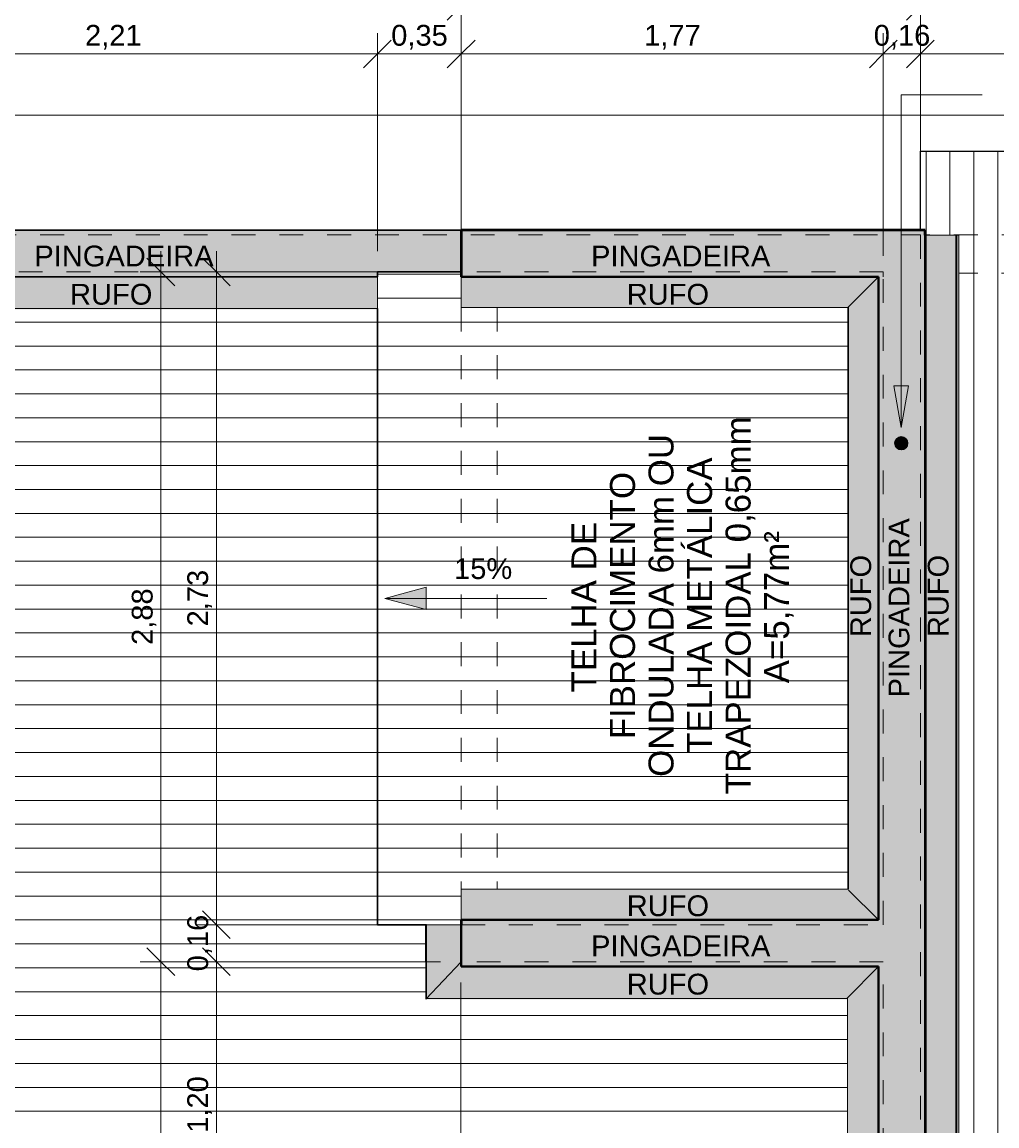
# Model space of a CAD drawing. Header units: metres. Extents: x -14.5 to 13.1, y -18.9 to 3.3.
# Tile 9 of 216: x -7 to -2.9, y -15 to -10.3. Entities that reach past the tile are written whole.
import ezdxf

# ---------------------------------------------------------------- set-up
doc = ezdxf.new("R2010")
doc.units = ezdxf.units.M
doc.linetypes.add('Projeção', pattern=[0.003969, 0.002381, -0.001587])
doc.linetypes.add('Tracejado 4mm', pattern=[0.006, 0.004, -0.002])
for name, color, linetype, lineweight in [('A-ANNO-DIMS', 7, 'Continuous', 9), ('A-ANNO-DIMS-58', 7, 'Continuous', 9), ('A-DETL-GENF', 7, 'Continuous', 5), ('A-FLOR', 7, 'Continuous', 5), ('A-FLOR-OVHD', 7, 'Projeção', 5), ('A-ROOF', 7, 'Continuous', 5), ('A-ROOF-OTLN', 7, 'Continuous', 5), ('A-ROOF-PATT', 7, 'Continuous', 5), ('G-ANNO-DIMS', 7, 'Continuous', 9), ('G-ANNO-TEXT', 7, 'Continuous', 9)]:
    doc.layers.add(name, color=color, linetype=linetype, lineweight=lineweight)
doc.layers.add('A-DETL', color=7, linetype='Continuous', lineweight=5, true_color=0x00a600)
doc.styles.add('Arial', font='arial.ttf', dxfattribs={"height": 0.087})
doc.styles.add('Arial_1', font='arial.ttf', dxfattribs={"height": 0.1044})
doc.dimstyles.new('Com_linha__ref__contínua__-_Cor_Vermelha_Arial_1_5mm', dxfattribs={"dimscale": 0.3048, "dimtxt": 0.088763, "dimasz": 0.380577, "dimexe": 0.285433, "dimexo": 0.285433, "dimgap": 0.028543, "dimtad": 1, "dimrnd": 0.01, "dimzin": 0, "dimdsep": 46, "dimtxsty": 'Arial', "dimblk1": 'OBLIQUE', "dimblk2": 'OBLIQUE', "dimsah": 1, "dimcen": 0.09, "dimdle": 0.285433, "dimazin": 0, "dimtfac": 1, "dimtdec": 4, "dimtix": 1, "dimtmove": 0, "dimatfit": 3, "dimfxl": 1, "dimtvp": 1, "dimtolj": 1, "dimtzin": 0, "dimarcsym": 2})
doc.dimstyles.new('Com_linha__ref__contínua__-_Cor_Vermelha_Arial_1_5mm_1', dxfattribs={"dimscale": 0.3048, "dimtxt": 0.088763, "dimasz": 0.380577, "dimexe": 0.285433, "dimexo": 0.285433, "dimgap": 0.028543, "dimtad": 1, "dimrnd": 0.01, "dimzin": 0, "dimdsep": 46, "dimtxsty": 'Arial', "dimblk1": 'OBLIQUE', "dimblk2": 'OBLIQUE', "dimsah": 1, "dimcen": 0.09, "dimdle": 0.285433, "dimazin": 0, "dimtfac": 1, "dimtdec": 4, "dimtix": 1, "dimtmove": 2, "dimatfit": 3, "dimfxl": 1, "dimtvp": 1, "dimtolj": 1, "dimtzin": 0, "dimarcsym": 2})

# ---------------------------------------------------------------- blocks, each defined once
blk = doc.blocks.new('RUFO_1_ - RUFO_1_-1923193-PLANTA DE COBERTURA')
at = {"layer": 'A-ROOF-PATT', "true_color": 0xc0c0c0}
for points in [[(-7.519, -11.41), (-5.4936, -11.41), (-5.4936, -11.39), (-5.1439, -11.39), (-5.1439, -11.215), (-7.7037, -11.215), (-7.7037, -11.41), (-7.5437, -11.41)], [(-3.6746, -14.2949), (-3.4537, -14.2949), (-3.4537, -14.0999), (-5.1437, -14.0999), (-5.1437, -14.2949), (-4.0933, -14.2949)]]:
    blk.add_hatch(color=9, dxfattribs=at).paths.add_polyline_path(points)
h = blk.add_hatch(color=9, dxfattribs=at)
h.paths.add_polyline_path([(-3.2037, -15.49), (-3.2037, -14.3549), (-3.3987, -14.3549), (-3.3987, -15.49), (-3.2559, -15.49)])
h.paths.add_polyline_path([(-3.3987, -14.0649), (-3.2037, -14.0649), (-3.2037, -11.215), (-5.1437, -11.215), (-5.1437, -11.41), (-3.3987, -11.41), (-3.3987, -13.9715)])
h.paths.add_polyline_path([(-3.3037, -12.1332), (-3.3106, -12.1323), (-3.317, -12.1296), (-3.3225, -12.1254), (-3.3267, -12.1199), (-3.3294, -12.1135), (-3.3303, -12.1066), (-3.3294, -12.0997), (-3.3267, -12.0933), (-3.3225, -12.0878), (-3.317, -12.0836), (-3.3106, -12.0809), (-3.3037, -12.08), (-3.2968, -12.0809), (-3.2904, -12.0836), (-3.2849, -12.0878), (-3.2807, -12.0933), (-3.278, -12.0997), (-3.2771, -12.1066), (-3.278, -12.1135), (-3.2807, -12.1199), (-3.2849, -12.1254), (-3.2904, -12.1296), (-3.2968, -12.1323)])
at = {"layer": 'A-ROOF'}
for p, q in [((-5.1437, -11.215), (-7.7037, -11.215)), ((-5.1437, -11.41), (-5.1437, -11.215)), ((-3.2037, -11.215), (-5.1437, -11.215)), ((-3.2037, -11.2357), (-3.2037, -11.215)), ((-5.1437, -14.1199), (-5.1437, -14.0999))]:
    blk.add_line(p, q, dxfattribs=at)
blk = doc.blocks.new('DIMBLOCK9-PLANTA DE COBERTURA')
at = {"layer": 'A-ANNO-DIMS-58', "color": 242, "true_color": 0xbd2b2e, "transparency": 16777216}
for p, q in [((-8.2037, -7.8716), (-8.2037, -7.7846)), ((-0.1636, -7.8716), (-0.1636, -7.7846)), ((-8.2037, -7.8716), (-8.1457, -7.8136)), ((-0.1636, -7.8716), (-0.1056, -7.8136)), ((-8.2037, -7.8716), (-8.2617, -7.9296)), ((-8.2037, -7.8716), (-0.1636, -7.8716)), ((-8.2037, -7.8716), (-8.2037, -10.648)), ((-0.1636, -7.8716), (-0.2216, -7.9296)), ((-0.1636, -7.8716), (-0.1636, -8.148))]:
    blk.add_line(p, q, dxfattribs=at)
at = {"layer": 'A-ANNO-DIMS-58', "color": 0, "transparency": 16777216, "insert": (-3.4764, -7.7499), "char_height": 0.087, "width": 0.281855, "attachment_point": 1, "line_spacing_factor": 0.941778, "style": 'Arial'}
blk.add_mtext('8,04', dxfattribs=at)
blk = doc.blocks.new('_Oblique')
at = {"color": 0, "linetype": 'ByBlock', "lineweight": -2}
blk.add_line((-0.5, -0.5), (0.5, 0.5), dxfattribs=at)
blk = doc.blocks.new('DIMBLOCK26-PLANTA DE COBERTURA')
at = {"layer": 'A-ANNO-DIMS-58', "color": 242, "true_color": 0xbd2b2e, "transparency": 16777216}
for p, q in [((-7.7037, -10.4787), (-7.7037, -10.3917)), ((-7.7037, -10.4787), (-7.6457, -10.4207)), ((-5.4936, -10.4787), (-5.4936, -10.3917)), ((-5.4936, -10.4787), (-5.4356, -10.4207)), ((-7.7037, -10.4787), (-7.7617, -10.5367)), ((-7.7037, -10.4787), (-5.4936, -10.4787)), ((-7.7037, -10.4787), (-7.7037, -11.303)), ((-5.4936, -10.4787), (-5.5516, -10.5367)), ((-5.4936, -10.4787), (-5.4936, -11.303))]:
    blk.add_line(p, q, dxfattribs=at)
at = {"layer": 'A-ANNO-DIMS-58', "color": 0, "transparency": 16777216, "insert": (-6.7161, -10.3571), "char_height": 0.087, "width": 0.281855, "attachment_point": 1, "line_spacing_factor": 0.941778, "style": 'Arial'}
blk.add_mtext('2,21', dxfattribs=at)
blk = doc.blocks.new('DIMBLOCK27-PLANTA DE COBERTURA')
at = {"layer": 'A-ANNO-DIMS-58', "color": 242, "true_color": 0xbd2b2e, "transparency": 16777216}
for p, q in [((-5.4936, -10.4787), (-5.4936, -10.3917)), ((-5.4936, -10.4787), (-5.4356, -10.4207)), ((-5.1437, -10.4787), (-5.1437, -10.3917)), ((-5.1437, -10.4787), (-5.0857, -10.4207)), ((-5.4936, -10.4787), (-5.5516, -10.5367)), ((-5.4936, -10.4787), (-5.1437, -10.4787)), ((-5.4936, -10.4787), (-5.4936, -11.303)), ((-5.1437, -10.4787), (-5.2017, -10.5367)), ((-5.1437, -10.4787), (-5.1437, -11.303))]:
    blk.add_line(p, q, dxfattribs=at)
at = {"layer": 'A-ANNO-DIMS-58', "color": 0, "transparency": 16777216, "insert": (-5.4361, -10.3571), "char_height": 0.087, "width": 0.281855, "attachment_point": 1, "line_spacing_factor": 0.941778, "style": 'Arial'}
blk.add_mtext('0,35', dxfattribs=at)
blk = doc.blocks.new('DIMBLOCK28-PLANTA DE COBERTURA')
at = {"layer": 'A-ANNO-DIMS-58', "color": 242, "true_color": 0xbd2b2e, "transparency": 16777216}
for p, q in [((-5.1437, -10.4787), (-5.1437, -10.3917)), ((-5.1437, -10.4787), (-5.0857, -10.4207)), ((-3.3787, -10.4787), (-3.3787, -10.3917)), ((-3.3787, -10.4787), (-3.3207, -10.4207)), ((-5.1437, -10.4787), (-5.2017, -10.5367)), ((-5.1437, -10.4787), (-3.3787, -10.4787)), ((-5.1437, -10.4787), (-5.1437, -11.303)), ((-3.3787, -10.4787), (-3.4367, -10.5367)), ((-3.3787, -10.4787), (-3.3787, -11.323))]:
    blk.add_line(p, q, dxfattribs=at)
at = {"layer": 'A-ANNO-DIMS-58', "color": 0, "transparency": 16777216, "insert": (-4.3786, -10.3571), "char_height": 0.087, "width": 0.281855, "attachment_point": 1, "line_spacing_factor": 0.941778, "style": 'Arial'}
blk.add_mtext('1,77', dxfattribs=at)
blk = doc.blocks.new('DIMBLOCK29-PLANTA DE COBERTURA')
at = {"layer": 'A-ANNO-DIMS-58', "color": 242, "true_color": 0xbd2b2e, "transparency": 16777216}
for p, q in [((-3.3787, -10.4787), (-3.3787, -10.3917)), ((-3.3787, -10.4787), (-3.3207, -10.4207)), ((-0.8236, -10.4787), (-0.8236, -10.3917)), ((-0.8236, -10.4787), (-0.7656, -10.4207)), ((-3.3787, -10.4787), (-3.4367, -10.5367)), ((-3.3787, -10.4787), (-0.8236, -10.4787)), ((-3.3787, -10.4787), (-3.3787, -11.323)), ((-0.8236, -10.4787), (-0.8816, -10.5367)), ((-0.8236, -10.4787), (-0.8236, -10.798))]:
    blk.add_line(p, q, dxfattribs=at)
at = {"layer": 'A-ANNO-DIMS-58', "color": 0, "transparency": 16777216, "insert": (-2.2186, -10.3571), "char_height": 0.087, "width": 0.281855, "attachment_point": 1, "line_spacing_factor": 0.941778, "style": 'Arial'}
blk.add_mtext('2,56', dxfattribs=at)
blk = doc.blocks.new('DIMBLOCK31-PLANTA DE COBERTURA')
at = {"layer": 'A-ANNO-DIMS-58', "color": 242, "true_color": 0xbd2b2e, "transparency": 16777216}
for p, q in [((-8.0537, -10.2787), (-8.0537, -10.1917)), ((-5.1437, -10.2787), (-5.1437, -10.1917)), ((-8.0537, -10.2787), (-7.9957, -10.2207)), ((-5.1437, -10.2787), (-5.0857, -10.2207)), ((-8.1407, -10.2787), (-5.1437, -10.2787)), ((-8.0537, -10.2787), (-8.1117, -10.3367)), ((-8.0537, -10.2787), (-8.0537, -11.303)), ((-5.1437, -10.2787), (-5.2017, -10.3367)), ((-5.1437, -10.2787), (-5.1437, -11.303))]:
    blk.add_line(p, q, dxfattribs=at)
at = {"layer": 'A-ANNO-DIMS-58', "color": 0, "transparency": 16777216, "insert": (-6.7161, -10.1571), "char_height": 0.087, "width": 0.281855, "attachment_point": 1, "line_spacing_factor": 0.941778, "style": 'Arial'}
blk.add_mtext('2,91', dxfattribs=at)
blk = doc.blocks.new('DIMBLOCK32-PLANTA DE COBERTURA')
at = {"layer": 'A-ANNO-DIMS-58', "color": 242, "true_color": 0xbd2b2e, "transparency": 16777216}
for p, q in [((-5.1437, -10.2787), (-5.1437, -10.1917)), ((-3.2237, -10.2787), (-3.2237, -10.1917)), ((-5.1437, -10.2787), (-5.0857, -10.2207)), ((-3.2237, -10.2787), (-3.1657, -10.2207)), ((-5.1437, -10.2787), (-5.2017, -10.3367)), ((-5.1437, -10.2787), (-3.2237, -10.2787)), ((-5.1437, -10.2787), (-5.1437, -11.303)), ((-3.2237, -10.2787), (-3.2817, -10.3367)), ((-3.2237, -10.2787), (-3.2237, -11.148))]:
    blk.add_line(p, q, dxfattribs=at)
at = {"layer": 'A-ANNO-DIMS-58', "color": 0, "transparency": 16777216, "insert": (-4.3011, -10.1571), "char_height": 0.087, "width": 0.281855, "attachment_point": 1, "line_spacing_factor": 0.941778, "style": 'Arial'}
blk.add_mtext('1,92', dxfattribs=at)
blk = doc.blocks.new('DIMBLOCK33-PLANTA DE COBERTURA')
at = {"layer": 'A-ANNO-DIMS-58', "color": 242, "true_color": 0xbd2b2e, "transparency": 16777216}
for p, q in [((-3.2237, -10.2787), (-3.2237, -10.1917)), ((-0.6636, -10.2787), (-0.6636, -10.1917)), ((-3.2237, -10.2787), (-3.1657, -10.2207)), ((-0.6636, -10.2787), (-0.6056, -10.2207)), ((-3.2237, -10.2787), (-3.2817, -10.3367)), ((-3.2237, -10.2787), (-0.5766, -10.2787)), ((-3.2237, -10.2787), (-3.2237, -11.148)), ((-0.6636, -10.2787), (-0.7216, -10.3367)), ((-0.6636, -10.2787), (-0.6636, -11.148))]:
    blk.add_line(p, q, dxfattribs=at)
at = {"layer": 'A-ANNO-DIMS-58', "color": 0, "transparency": 16777216, "insert": (-2.0611, -10.1571), "char_height": 0.087, "width": 0.281855, "attachment_point": 1, "line_spacing_factor": 0.941778, "style": 'Arial'}
blk.add_mtext('2,56', dxfattribs=at)
blk = doc.blocks.new('DIMBLOCK35-PLANTA DE COBERTURA')
at = {"layer": 'A-ANNO-DIMS-58', "color": 242, "true_color": 0xbd2b2e, "transparency": 16777216}
for p, q in [((-8.0537, -10.0787), (-8.0537, -9.9917)), ((-0.6636, -10.0787), (-0.6636, -9.9917)), ((-8.0537, -10.0787), (-7.9957, -10.0207)), ((-0.6636, -10.0787), (-0.6056, -10.0207)), ((-8.0537, -10.0787), (-8.1117, -10.1367)), ((-8.0537, -10.0787), (-0.6636, -10.0787)), ((-8.0537, -10.0787), (-8.0537, -11.303)), ((-0.6636, -10.0787), (-0.7216, -10.1367)), ((-0.6636, -10.0787), (-0.6636, -11.4508))]:
    blk.add_line(p, q, dxfattribs=at)
at = {"layer": 'A-ANNO-DIMS-58', "color": 0, "transparency": 16777216, "insert": (-4.4761, -9.9571), "char_height": 0.087, "width": 0.281855, "attachment_point": 1, "line_spacing_factor": 0.941778, "style": 'Arial'}
blk.add_mtext('7,39', dxfattribs=at)
blk = doc.blocks.new('DIMBLOCK38-PLANTA DE COBERTURA')
at = {"layer": 'A-ANNO-DIMS-58', "color": 242, "true_color": 0xbd2b2e, "transparency": 16777216}
for p, q in [((-8.6836, -9.8787), (-8.6836, -9.7917)), ((-8.6836, -9.8787), (-8.6256, -9.8207)), ((0.5064, -9.8787), (0.5064, -9.7917)), ((0.5064, -9.8787), (0.5644, -9.8207)), ((-8.6836, -9.8787), (-8.7416, -9.9367)), ((-8.6836, -9.8787), (0.5064, -9.8787)), ((-8.6836, -9.8787), (-8.6836, -15.228)), ((0.5064, -9.8787), (0.4484, -9.9367)), ((0.5064, -9.8787), (0.5064, -12.742))]:
    blk.add_line(p, q, dxfattribs=at)
at = {"layer": 'A-ANNO-DIMS-58', "color": 0, "transparency": 16777216, "insert": (-4.206, -9.7571), "char_height": 0.087, "width": 0.281855, "attachment_point": 1, "line_spacing_factor": 0.941778, "style": 'Arial'}
blk.add_mtext('9,19', dxfattribs=at)
blk = doc.blocks.new('DIMBLOCK44-PLANTA DE COBERTURA')
at = {"layer": 'A-ANNO-DIMS-58', "color": 242, "true_color": 0xbd2b2e, "transparency": 16777216}
for p, q in [((-3.3787, -10.4787), (-3.3787, -10.3917)), ((-3.3787, -10.4787), (-3.3207, -10.4207)), ((-3.2237, -10.4787), (-3.2237, -10.3917)), ((-3.2237, -10.4787), (-3.1657, -10.4207)), ((-3.4657, -10.4787), (-3.1367, -10.4787)), ((-3.3787, -10.4787), (-3.4367, -10.5367)), ((-3.3787, -10.4787), (-3.3787, -11.323)), ((-3.2237, -10.4787), (-3.2817, -10.5367)), ((-3.2237, -10.4787), (-3.2237, -11.148))]:
    blk.add_line(p, q, dxfattribs=at)
at = {"layer": 'A-ANNO-DIMS-58', "color": 0, "transparency": 16777216, "insert": (-3.4186, -10.3571), "char_height": 0.087, "width": 0.281855, "attachment_point": 1, "line_spacing_factor": 0.941778, "style": 'Arial'}
blk.add_mtext('0,16', dxfattribs=at)
blk = doc.blocks.new('DIMBLOCK51-PLANTA DE COBERTURA')
at = {"layer": 'A-ANNO-DIMS-58', "color": 242, "true_color": 0xbd2b2e, "transparency": 16777216}
for p, q in [((-6.1671, -11.303), (-6.1671, -14.1199)), ((-6.1671, -11.39), (-6.2251, -11.332)), ((-6.1671, -11.39), (-6.2541, -11.39)), ((-6.1671, -11.39), (-6.1091, -11.448)), ((-6.1671, -11.39), (-5.2307, -11.39)), ((-6.1671, -14.1199), (-6.2251, -14.0619)), ((-6.1671, -14.1199), (-6.2541, -14.1199)), ((-6.1671, -14.1199), (-6.1091, -14.1779)), ((-6.1671, -14.1199), (-5.2307, -14.1199))]:
    blk.add_line(p, q, dxfattribs=at)
at = {"layer": 'A-ANNO-DIMS-58', "color": 0, "transparency": 16777216, "insert": (-6.2887, -12.8724), "char_height": 0.087, "width": 0.281855, "attachment_point": 1, "rotation": 90, "line_spacing_factor": 0.941778, "style": 'Arial'}
blk.add_mtext('2,73', dxfattribs=at)
blk = doc.blocks.new('DIMBLOCK52-PLANTA DE COBERTURA')
at = {"layer": 'A-ANNO-DIMS-58', "color": 242, "true_color": 0xbd2b2e, "transparency": 16777216}
for p, q in [((-6.1671, -14.1199), (-6.2251, -14.0619)), ((-6.1671, -14.1199), (-6.2541, -14.1199)), ((-6.1671, -14.1199), (-6.1671, -14.2749)), ((-6.1671, -14.1199), (-6.1091, -14.1779)), ((-6.1671, -14.1199), (-5.2307, -14.1199)), ((-6.1671, -14.2749), (-6.2251, -14.2169)), ((-6.1671, -14.2749), (-6.2541, -14.2749)), ((-6.1671, -14.2749), (-6.1091, -14.3329)), ((-6.1671, -14.2749), (-5.2307, -14.2749))]:
    blk.add_line(p, q, dxfattribs=at)
at = {"layer": 'A-ANNO-DIMS-58', "color": 0, "transparency": 16777216, "insert": (-6.2887, -14.3149), "char_height": 0.087, "width": 0.281855, "attachment_point": 1, "rotation": 90, "line_spacing_factor": 0.941778, "style": 'Arial'}
blk.add_mtext('0,16', dxfattribs=at)
blk = doc.blocks.new('DIMBLOCK53-PLANTA DE COBERTURA')
at = {"layer": 'A-ANNO-DIMS-58', "color": 242, "true_color": 0xbd2b2e, "transparency": 16777216}
for p, q in [((-6.1671, -14.2749), (-6.2251, -14.2169)), ((-6.1671, -14.2749), (-6.2541, -14.2749)), ((-6.1671, -14.2749), (-6.1671, -15.47)), ((-6.1671, -14.2749), (-6.1091, -14.3329)), ((-6.1671, -14.2749), (-5.2307, -14.2749)), ((-6.1671, -15.47), (-6.2251, -15.412)), ((-6.1671, -15.47), (-6.2541, -15.47)), ((-6.1671, -15.47), (-6.1091, -15.528)), ((-6.1671, -15.47), (-3.4657, -15.47))]:
    blk.add_line(p, q, dxfattribs=at)
at = {"layer": 'A-ANNO-DIMS-58', "color": 0, "transparency": 16777216, "insert": (-6.2887, -14.9899), "char_height": 0.087, "width": 0.281855, "attachment_point": 1, "rotation": 90, "line_spacing_factor": 0.941778, "style": 'Arial'}
blk.add_mtext('1,20', dxfattribs=at)
blk = doc.blocks.new('DIMBLOCK55-PLANTA DE COBERTURA')
at = {"layer": 'A-ANNO-DIMS-58', "color": 242, "true_color": 0xbd2b2e, "transparency": 16777216}
for p, q in [((-6.3991, -11.303), (-6.3991, -14.2749)), ((-6.3991, -11.39), (-6.4571, -11.332)), ((-6.3991, -11.39), (-6.4861, -11.39)), ((-6.3991, -11.39), (-6.3411, -11.448)), ((-6.3991, -11.39), (-5.2307, -11.39)), ((-6.3991, -14.2749), (-6.4571, -14.2169)), ((-6.3991, -14.2749), (-6.4861, -14.2749)), ((-6.3991, -14.2749), (-6.3411, -14.3329)), ((-6.3991, -14.2749), (-5.2307, -14.2749))]:
    blk.add_line(p, q, dxfattribs=at)
at = {"layer": 'A-ANNO-DIMS-58', "color": 0, "transparency": 16777216, "insert": (-6.5207, -12.9499), "char_height": 0.087, "width": 0.281855, "attachment_point": 1, "rotation": 90, "line_spacing_factor": 0.941778, "style": 'Arial'}
blk.add_mtext('2,88', dxfattribs=at)
blk = doc.blocks.new('DIMBLOCK56-PLANTA DE COBERTURA')
at = {"layer": 'A-ANNO-DIMS-58', "color": 242, "true_color": 0xbd2b2e, "transparency": 16777216}
for p, q in [((-6.3991, -14.2749), (-6.4571, -14.2169)), ((-6.3991, -14.2749), (-6.4861, -14.2749)), ((-6.3991, -14.2749), (-6.3991, -18.167)), ((-6.3991, -14.2749), (-6.3411, -14.3329)), ((-6.3991, -14.2749), (-5.2307, -14.2749)), ((-6.3991, -18.08), (-6.4571, -18.022)), ((-6.3991, -18.08), (-6.404, -18.08)), ((-6.3991, -18.08), (-6.3411, -18.138)), ((-6.3991, -18.08), (-6.3121, -18.08))]:
    blk.add_line(p, q, dxfattribs=at)
at = {"layer": 'A-ANNO-DIMS-58', "color": 0, "transparency": 16777216, "insert": (-6.5207, -16.2949), "char_height": 0.087, "width": 0.281855, "attachment_point": 1, "rotation": 90, "line_spacing_factor": 0.941778, "style": 'Arial'}
blk.add_mtext('3,81', dxfattribs=at)
blk = doc.blocks.new('DIMBLOCK58-PLANTA DE COBERTURA')
at = {"layer": 'A-ANNO-DIMS-58', "color": 242, "true_color": 0xbd2b2e, "transparency": 16777216}
for p, q in [((-5.1457, -15.9622), (-5.1457, -14.3619)), ((-8.0537, -15.9622), (-8.0537, -15.402)), ((-8.0537, -15.9622), (-7.9957, -15.9042)), ((-5.1457, -15.9622), (-5.0877, -15.9042)), ((-8.0537, -15.9622), (-8.1117, -16.0202)), ((-8.0537, -15.9622), (-5.1457, -15.9622)), ((-8.0537, -15.9622), (-8.0537, -16.0492)), ((-5.1457, -15.9622), (-5.2037, -16.0202)), ((-5.1457, -15.9622), (-5.1457, -16.0492))]:
    blk.add_line(p, q, dxfattribs=at)
at = {"layer": 'A-ANNO-DIMS-58', "color": 0, "transparency": 16777216, "insert": (-6.7171, -15.8405), "char_height": 0.087, "width": 0.281855, "attachment_point": 1, "line_spacing_factor": 0.941778, "style": 'Arial'}
blk.add_mtext('2,91', dxfattribs=at)
blk = doc.blocks.new('DIMBLOCK59-PLANTA DE COBERTURA')
at = {"layer": 'A-ANNO-DIMS-58', "color": 242, "true_color": 0xbd2b2e, "transparency": 16777216}
for p, q in [((-5.1457, -15.9622), (-5.1457, -14.3619)), ((-3.3787, -15.9622), (-3.3787, -15.557)), ((-5.1457, -15.9622), (-5.0877, -15.9042)), ((-3.3787, -15.9622), (-3.3207, -15.9042)), ((-5.1457, -15.9622), (-5.2037, -16.0202)), ((-5.1457, -15.9622), (-3.3787, -15.9622)), ((-5.1457, -15.9622), (-5.1457, -16.0492)), ((-3.3787, -15.9622), (-3.4367, -16.0202)), ((-3.3787, -15.9622), (-3.3787, -16.0492))]:
    blk.add_line(p, q, dxfattribs=at)
at = {"layer": 'A-ANNO-DIMS-58', "color": 0, "transparency": 16777216, "insert": (-4.3796, -15.8405), "char_height": 0.087, "width": 0.281855, "attachment_point": 1, "line_spacing_factor": 0.941778, "style": 'Arial'}
blk.add_mtext('1,77', dxfattribs=at)

msp = doc.modelspace()

# ---------------------------------------------------------------- hatches: boundary and pattern name
at = {"layer": 'A-DETL-GENF', "true_color": 0x808080}
h = msp.add_hatch(color=8, dxfattribs=at)
h.paths.add_polyline_path([(0.0936, -18.06), (0.3314, -18.06), (0.3314, -15.49), (-3.3987, -15.49), (-3.3987, -14.2949), (-5.1437, -14.2949), (-5.1439, -14.1199), (-5.2886, -14.1199), (-5.2886, -14.4278), (-3.5286, -14.4278), (-3.5286, -15.6229), (0.2014, -15.6229), (0.2014, -17.9272), (-8.3336, -17.9272), (-8.3336, -18.06), (-1.5812, -18.06)])
h.paths.add_polyline_path([(-1.5812, -15.295), (-0.8436, -15.295), (-0.8436, -11.235), (-0.9836, -11.2357), (-0.9836, -15.1664), (-3.0751, -15.1664), (-3.0751, -11.2357), (-3.2037, -11.2357), (-3.2037, -15.295), (-2.4186, -15.295)])
h.paths.add_polyline_path([(-4.0933, -14.0999), (-3.3987, -14.0999), (-3.3987, -11.41), (-5.1439, -11.41), (-5.1437, -11.5387), (-3.5237, -11.5387), (-3.5237, -13.9715), (-5.1437, -13.9715), (-5.1437, -14.0999), (-4.9307, -14.0999)])
h.paths.add_polyline_path([(-7.7037, -11.5429), (-5.4936, -11.5429), (-5.4936, -11.41), (-7.7037, -11.41)])
msp.add_hatch(color=8, dxfattribs=at).paths.add_polyline_path([(-3.3037, -12.1332), (-3.2968, -12.1323), (-3.2904, -12.1296), (-3.2849, -12.1254), (-3.2807, -12.1199), (-3.278, -12.1135), (-3.2771, -12.1066), (-3.278, -12.0997), (-3.2807, -12.0933), (-3.2849, -12.0878), (-3.2904, -12.0836), (-3.2968, -12.0809), (-3.3037, -12.08), (-3.3106, -12.0809), (-3.317, -12.0836), (-3.3225, -12.0878), (-3.3267, -12.0933), (-3.3294, -12.0997), (-3.3303, -12.1066), (-3.3294, -12.1135), (-3.3267, -12.1199), (-3.3225, -12.1254), (-3.317, -12.1296), (-3.3106, -12.1323)])
at = {"layer": 'A-DETL-GENF', "true_color": 0xc0c0c0}
msp.add_hatch(color=9, dxfattribs=at).paths.add_polyline_path([(-3.2037, -14.3549), (-3.2037, -14.0649), (-3.3987, -14.0649), (-3.3987, -14.0999), (-3.4537, -14.0999), (-3.4537, -14.2949), (-3.3987, -14.2949), (-3.3987, -14.3549), (-3.2237, -14.3549)])
at = {"layer": 'A-ROOF-PATT', "true_color": 0x787878}
h = msp.add_hatch(dxfattribs=at)
h.set_pattern_fill('FP_3', color=8, style=0, pattern_type=2)
h.set_pattern_definition([(270, (0, -0.21529), (0.1, 6e-18), [])])
h.paths.add_polyline_path([(-0.9841, -15.1664), (-0.9836, -11.235), (-0.8236, -11.235), (-0.8236, -10.885), (-3.2237, -10.885), (-3.2237, -11.215), (-3.2037, -11.215), (-3.2037, -11.2357), (-3.0632, -11.2357), (-3.0632, -15.1664), (-1.3319, -15.1664)])
at = {"layer": 'A-ROOF-PATT', "true_color": 0x919191}
for points in [[(-3.0709, -15.1664), (-3.0709, -11.2357), (-3.0751, -11.2357), (-3.0751, -15.1664)], [(-3.0632, -15.1664), (-3.0632, -11.2357), (-3.0709, -11.2357), (-3.0709, -15.1664)], [(-3.5273, -13.9715), (-3.5237, -13.9715), (-3.5237, -11.5387), (-3.5273, -11.5387), (-3.5273, -13.8335)], [(-5.4936, -11.5469), (-5.4936, -11.5429), (-7.7037, -11.5429), (-7.7037, -11.5469), (-7.2936, -11.5469)], [(-5.1439, -14.1179), (-5.1437, -14.1179), (-5.1437, -13.9715), (-5.1439, -13.9715), (-5.1439, -14.1093)], [(-5.2923, -14.2749), (-5.292, -14.2749), (-5.292, -14.2699), (-5.2886, -14.2699), (-5.2886, -14.1199), (-5.2923, -14.1199), (-5.2923, -14.2713)], [(-5.2886, -14.2713), (-5.2886, -14.2699), (-5.292, -14.2699), (-5.292, -14.2713)], [(-5.292, -14.2789), (-5.2886, -14.2789), (-5.2886, -14.2713), (-5.292, -14.2713), (-5.292, -14.2749)], [(-5.2886, -14.4278), (-5.2886, -14.2789), (-5.292, -14.2789), (-5.292, -14.4278)], [(-3.6746, -14.4318), (-3.5286, -14.4318), (-3.5286, -14.4278), (-5.292, -14.4278), (-5.292, -14.4318), (-4.0933, -14.4318)]]:
    msp.add_hatch(color=252, dxfattribs=at).paths.add_polyline_path(points)
at = {"layer": 'A-ROOF-PATT', "true_color": 0x787878}
h = msp.add_hatch(dxfattribs=at)
h.set_pattern_fill('FP_1', color=8, style=0, pattern_type=2)
h.set_pattern_definition([(0, (-0.21539, 0), (0, 0.1), [])])
h.paths.add_polyline_path([(-3.5286, -15.3065), (-3.5286, -14.4318), (-5.292, -14.4318), (-5.2923, -14.1199), (-5.4936, -14.1199), (-5.4936, -11.5469), (-7.7037, -11.5469), (-7.7037, -11.39), (-8.0537, -11.39), (-8.0537, -15.3065), (-4.9307, -15.3065)])
h = msp.add_hatch(dxfattribs=at)
h.set_pattern_fill('FP_4', color=8, style=0, pattern_type=2)
h.set_pattern_definition([(0, (-0.42384, 0), (0, 0.1), [])])
h.paths.add_polyline_path([(-5.2812, -14.1199), (-5.1439, -14.1199), (-5.1437, -13.9713), (-3.5273, -13.9713), (-3.5273, -11.5387), (-5.1439, -11.5387), (-5.1439, -11.39), (-5.4936, -11.39), (-5.4936, -14.1199), (-5.2886, -14.1199)])
at = {"layer": 'G-ANNO-DIMS'}
msp.add_hatch(color=256, dxfattribs=at).paths.add_polyline_path([(-5.4633, -12.7551), (-5.2893, -12.8017), (-5.2893, -12.7085)])
at = {"layer": 'G-ANNO-TEXT'}
msp.add_hatch(color=256, dxfattribs=at).paths.add_polyline_path([(-3.3037, -12.0405), (-3.273, -11.8665), (-3.3344, -11.8665)])

# ---------------------------------------------------------------- linework, layer by layer
at = {"layer": 'A-DETL', "color": 7, "lineweight": 25}
for p, q in [((-3.2237, -11.215), (-3.2237, -10.885)), ((-3.2237, -10.885), (-0.8236, -10.885))]:
    msp.add_line(p, q, dxfattribs=at)
at = {"layer": 'A-DETL', "color": 7, "lineweight": 30}
for p, q in [((-5.1437, -11.215), (-7.7037, -11.215)), ((-5.4936, -11.39), (-5.1437, -11.39)), ((-5.4936, -11.39), (-5.4936, -11.41)), ((-5.4936, -11.41), (-7.7037, -11.41)), ((-5.4936, -11.5429), (-5.4936, -14.1199)), ((-5.4936, -14.1199), (-5.2886, -14.1199))]:
    msp.add_line(p, q, dxfattribs=at)
at = {"layer": 'A-DETL', "color": 7, "lineweight": 50}
for p, q in [((-5.1437, -11.215), (-5.1437, -11.41)), ((-3.2037, -11.215), (-5.1437, -11.215)), ((-3.2037, -11.2357), (-3.2037, -11.215)), ((-3.2037, -11.2357), (-3.2037, -15.295)), ((-5.1437, -14.0999), (-5.1437, -14.1199))]:
    msp.add_line(p, q, dxfattribs=at)
at = {"layer": 'A-DETL', "color": 7, "linetype": 'Tracejado 4mm'}
for p, q in [((-7.7037, -11.235), (-3.2237, -11.235)), ((-3.2237, -11.235), (-3.2237, -15.315)), ((-5.4936, -11.39), (-7.6936, -11.39)), ((-3.3787, -11.39), (-5.1437, -11.39)), ((-3.3787, -14.1199), (-3.3787, -11.41)), ((-5.1437, -14.1199), (-3.3787, -14.1199)), ((-3.3787, -14.2749), (-5.1437, -14.2749)), ((-3.3787, -15.47), (-3.3787, -14.2749))]:
    msp.add_line(p, q, dxfattribs=at)
at = {"layer": 'A-DETL', "color": 7}
for p, q in [((-3.0751, -11.2357), (-3.2037, -11.2357)), ((-3.0751, -15.1664), (-3.0751, -11.2357)), ((-5.4936, -11.5429), (-5.4936, -11.41)), ((-5.1439, -11.41), (-5.1439, -11.5387)), ((-3.3987, -11.41), (-3.5273, -11.5387)), ((-5.1439, -11.5387), (-3.5237, -11.5387)), ((-3.5237, -11.5387), (-3.5237, -13.9715)), ((-7.7037, -11.5429), (-5.4936, -11.5429)), ((-3.5237, -13.9715), (-5.1437, -13.9715)), ((-5.1437, -13.9715), (-5.1437, -14.0999)), ((-3.3987, -14.0999), (-3.5237, -13.9749)), ((-5.1437, -14.1199), (-5.2886, -14.1199)), ((-5.2886, -14.1199), (-5.2886, -14.4278)), ((-5.1437, -14.2749), (-5.292, -14.4316)), ((-3.3987, -14.2949), (-3.5315, -14.4278)), ((-5.2886, -14.4278), (-3.5286, -14.4278)), ((-3.5286, -14.4278), (-3.5286, -15.6229))]:
    msp.add_line(p, q, dxfattribs=at)
at = {"layer": 'A-DETL', "color": 7, "lineweight": 40}
for p, q in [((-3.3987, -11.41), (-5.1439, -11.41)), ((-3.3987, -14.0999), (-3.3987, -11.41)), ((-5.1437, -14.0999), (-3.3987, -14.0999)), ((-5.1437, -14.2949), (-5.1437, -14.1199)), ((-3.3987, -14.2949), (-5.1437, -14.2949)), ((-3.3987, -15.49), (-3.3987, -14.2949))]:
    msp.add_line(p, q, dxfattribs=at)
at = {"layer": 'A-DETL', "color": 7, "lineweight": 30}
for start, end in [(0, 180), (180, 0)]:
    msp.add_arc((-3.3037, -12.1066), 0.0266, start, end, dxfattribs=at)
at = {"layer": 'A-FLOR', "color": 253, "true_color": 0xa3a3a3}
msp.add_line((-0.1636, -10.735), (-8.2037, -10.735), dxfattribs=at)
at = {"layer": 'A-FLOR-OVHD'}
for p, q in [((-0.9836, -11.235), (-3.2037, -11.235)), ((-5.1437, -11.39), (-5.1437, -11.4101)), ((-3.3787, -11.41), (-3.3787, -11.39)), ((-0.9841, -11.395), (-3.0632, -11.395)), ((-5.1437, -11.5387), (-5.1437, -13.9715)), ((-4.9937, -11.5387), (-4.9937, -13.9713))]:
    msp.add_line(p, q, dxfattribs=at)
at = {"layer": 'A-ROOF'}
for p, q in [((-0.8236, -10.885), (-3.2237, -10.885)), ((-3.2237, -10.885), (-3.2237, -11.215)), ((-5.4936, -11.39), (-5.1439, -11.39)), ((-5.4936, -11.39), (-5.4936, -11.41)), ((-5.4936, -11.5429), (-5.4936, -14.1199)), ((-5.2886, -14.1199), (-5.4936, -14.1199))]:
    msp.add_line(p, q, dxfattribs=at)
at = {"layer": 'A-ROOF-OTLN'}
for p, q in [((-3.0751, -11.2357), (-3.0632, -11.2357)), ((-3.0709, -15.1664), (-3.0709, -11.2357)), ((-3.0632, -15.1664), (-3.0632, -11.2357)), ((-5.1439, -11.41), (-5.1439, -11.383)), ((-3.5273, -11.5387), (-3.5273, -13.9715)), ((-5.1439, -14.1199), (-5.1439, -13.9713)), ((-3.5273, -13.9713), (-5.1439, -13.9713)), ((-5.2923, -14.1199), (-5.2923, -14.2749)), ((-5.292, -14.4318), (-5.292, -14.2699)), ((-5.292, -14.2699), (-5.2886, -14.2699)), ((-5.292, -14.2713), (-5.2886, -14.2713)), ((-5.292, -14.2789), (-5.2886, -14.2789)), ((-5.292, -14.4278), (-5.2886, -14.4278))]:
    msp.add_line(p, q, dxfattribs=at)
at = {"layer": 'G-ANNO-DIMS'}
for p, q in [((-5.2893, -12.7085), (-5.4633, -12.7551)), ((-5.2893, -12.8017), (-5.2893, -12.7085)), ((-5.4633, -12.7551), (-5.2893, -12.8017)), ((-4.7853, -12.7551), (-5.4633, -12.7551))]:
    msp.add_line(p, q, dxfattribs=at)
at = {"layer": 'G-ANNO-TEXT'}
for p, q in [((-3.3037, -10.6494), (-2.9661, -10.6494)), ((-3.3037, -12.0405), (-3.3037, -10.6494)), ((-3.273, -11.8665), (-3.3344, -11.8665)), ((-3.3344, -11.8665), (-3.3037, -12.0405)), ((-3.3037, -12.0405), (-3.273, -11.8665))]:
    msp.add_line(p, q, dxfattribs=at)

# ---------------------------------------------------------------- block references
at = {"layer": 'A-ROOF'}
msp.add_blockref('RUFO_1_ - RUFO_1_-1923193-PLANTA DE COBERTURA', (0, 0), dxfattribs=at)

# ---------------------------------------------------------------- texts
at = {"layer": 'G-ANNO-DIMS', "insert": (-5.1733, -12.5873), "char_height": 0.087, "width": 0.290779, "attachment_point": 1, "line_spacing_factor": 0.941778, "style": 'Arial'}
msp.add_mtext('15%', dxfattribs=at)
at = {"layer": 'G-ANNO-TEXT', "char_height": 0.087, "attachment_point": 1, "style": 'Arial'}
for s, insert, width in [('PINGADEIRA', (-6.928, -11.28), 0.911358), ('PINGADEIRA', (-4.6005, -11.28), 0.911358), ('RUFO', (-6.7788, -11.44), 0.423131), ('RUFO', (-4.4514, -11.44), 0.423131), ('RUFO', (-4.4514, -13.9971), 0.423131), ('PINGADEIRA', (-4.6005, -14.1649), 0.911358), ('RUFO', (-4.4514, -14.3249), 0.423131)]:
    msp.add_mtext(s, dxfattribs=dict(at, insert=insert, width=width))
at = {"layer": 'G-ANNO-TEXT', "attachment_point": 1, "rotation": 90}
for s, insert, char_height, width, style in [('TRAPEZOIDAL 0,65mm', (-4.0381, -13.5745), 0.1044, 1.878514, 'Arial_1'), ('ONDULADA 6mm OU ', (-4.3603, -13.5017), 0.1044, 1.75297, 'Arial_1'), ('TELHA METÁLICA ', (-4.1992, -13.4057), 0.1044, 1.520481, 'Arial_1'), ('FIBROCIMENTO ', (-4.5214, -13.3444), 0.1044, 1.367038, 'Arial_1'), ('TELHA DE ', (-4.6826, -13.1487), 0.1044, 0.897409, 'Arial_1'), ('A=5,77m²', (-3.8769, -13.1103), 0.1044, 0.757915, 'Arial_1'), ('PINGADEIRA', (-3.3566, -13.1695), 0.087, 0.911358, 'Arial'), ('RUFO', (-3.5166, -12.9176), 0.087, 0.423131, 'Arial'), ('RUFO', (-3.1929, -12.9176), 0.087, 0.423131, 'Arial')]:
    msp.add_mtext(s, dxfattribs=dict(at, insert=insert, char_height=char_height, width=width, style=style))

# ---------------------------------------------------------------- dimensions: what is measured, and where the dimension line sits
at = {"layer": 'A-ANNO-DIMS', "color": 242, "true_color": 0xbd2b2e}
dim = msp.add_linear_dim(base=(-0.1636, -7.8716), p1=(-8.2037, -10.735), p2=(-0.1636, -8.235), dimstyle='Com_linha__ref__contínua__-_Cor_Vermelha_Arial_1_5mm_1', override={"dimpost": '<>', "dimfxl": 8.41981}, dxfattribs=at)
dim.commit()
dim.dimension.update_dxf_attribs({"geometry": 'DIMBLOCK9-PLANTA DE COBERTURA', "text_midpoint": (-3.3354, -7.8079), "dimtype": 160})
for base, p1, p2, override, picture, middle in [((0.5064, -9.8787), (-8.6836, -15.315), (0.5064, -12.829), {"dimpost": '<>', "dimfxl": 9.520308}, 'DIMBLOCK38-PLANTA DE COBERTURA', (-4.0886, -9.8256)), ((-0.6636, -10.0787), (-8.0537, -11.39), (-0.6636, -11.5378), {"dimpost": '<>', "dimfxl": 7.391577}, 'DIMBLOCK35-PLANTA DE COBERTURA', (-4.3586, -10.0256)), ((-5.1437, -10.2787), (-8.0537, -11.39), (-5.1437, -11.39), {"dimpost": '<>', "dimfxl": 2.91}, 'DIMBLOCK31-PLANTA DE COBERTURA', (-6.5987, -10.2256)), ((-3.2237, -10.2787), (-5.1437, -11.39), (-3.2237, -11.235), {"dimpost": '<>', "dimfxl": 1.926246}, 'DIMBLOCK32-PLANTA DE COBERTURA', (-4.1837, -10.2256)), ((-0.6636, -10.2787), (-3.2237, -11.235), (-0.6636, -11.235), {"dimpost": '<>', "dimfxl": 2.5601}, 'DIMBLOCK33-PLANTA DE COBERTURA', (-1.9436, -10.2256)), ((-5.4936, -10.4787), (-7.7037, -11.39), (-5.4936, -11.39), {"dimpost": '<>', "dimfxl": 2.2101}, 'DIMBLOCK26-PLANTA DE COBERTURA', (-6.5986, -10.4263)), ((-5.1437, -10.4787), (-5.4936, -11.39), (-5.1437, -11.39), {"dimpost": '<>', "dimfxl": 0.3499}, 'DIMBLOCK27-PLANTA DE COBERTURA', (-5.3186, -10.4256)), ((-3.3786881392, -10.478721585), (-5.1436881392, -11.3900415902), (-3.3786881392, -11.4100415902), {"dimpost": '<>', "dimfxl": 1.765113}, 'DIMBLOCK28-PLANTA DE COBERTURA', (-4.2611881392, -10.4263435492)), ((-3.2236881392, -10.478721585), (-3.3786881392, -11.4100415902), (-3.2236881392, -11.2350415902), {"dimpost": '<>', "dimfxl": 0.233773}, 'DIMBLOCK44-PLANTA DE COBERTURA', (-3.3011881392, -10.4256017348)), ((-0.8236, -10.4787), (-3.3787, -11.41), (-0.8236, -10.885), {"dimpost": '<>', "dimfxl": 2.608479}, 'DIMBLOCK29-PLANTA DE COBERTURA', (-2.1011, -10.4256)), ((-5.1457, -15.9622), (-8.0537, -15.315), (-5.1457, -14.2749), {"dimpost": '<>', "dimfxl": 3.088409}, 'DIMBLOCK58-PLANTA DE COBERTURA', (-6.5997, -15.909)), ((-3.3787, -15.9622), (-5.1457, -14.2749), (-3.3787, -15.47), {"dimpost": '<>', "dimfxl": 2.133203}, 'DIMBLOCK59-PLANTA DE COBERTURA', (-4.2622, -15.9098))]:
    dim = msp.add_linear_dim(base=base, p1=p1, p2=p2, dimstyle='Com_linha__ref__contínua__-_Cor_Vermelha_Arial_1_5mm', override=override, dxfattribs=at)
    dim.commit()
    dim.dimension.update_dxf_attribs({"geometry": picture, "text_midpoint": middle})
for base, p1, p2, override, picture, middle in [((-6.3991, -14.2749), (-5.1437, -11.39), (-5.1437, -14.2749), {"dimpost": '<>', "dimfxl": 2.8849}, 'DIMBLOCK55-PLANTA DE COBERTURA', (-6.4522, -12.8325)), ((-6.1671, -14.1199), (-5.1437, -11.39), (-5.1437, -14.1199), {"dimpost": '<>', "dimfxl": 2.7299}, 'DIMBLOCK51-PLANTA DE COBERTURA', (-6.2202, -12.755)), ((-6.1670678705, -14.2749415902), (-5.1436881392, -14.1199415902), (-5.1436881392, -14.2749415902), {"dimpost": '<>', "dimfxl": 0.155}, 'DIMBLOCK52-PLANTA DE COBERTURA', (-6.2201877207, -14.1974415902)), ((-6.3991, -18.08), (-5.1437, -14.2749), (-6.317, -18.08), {"dimpost": '<>', "dimfxl": 3.981903}, 'DIMBLOCK56-PLANTA DE COBERTURA', (-6.4522, -16.1775)), ((-6.1671, -15.47), (-5.1437, -14.2749), (-3.3787, -15.47), {"dimpost": '<>', "dimfxl": 2.131546}, 'DIMBLOCK53-PLANTA DE COBERTURA', (-6.2202, -14.8725))]:
    dim = msp.add_linear_dim(base=base, p1=p1, p2=p2, angle=90, dimstyle='Com_linha__ref__contínua__-_Cor_Vermelha_Arial_1_5mm', override=override, dxfattribs=at)
    dim.commit()
    dim.dimension.update_dxf_attribs({"geometry": picture, "text_midpoint": middle})

doc.saveas('drawing.dxf')
